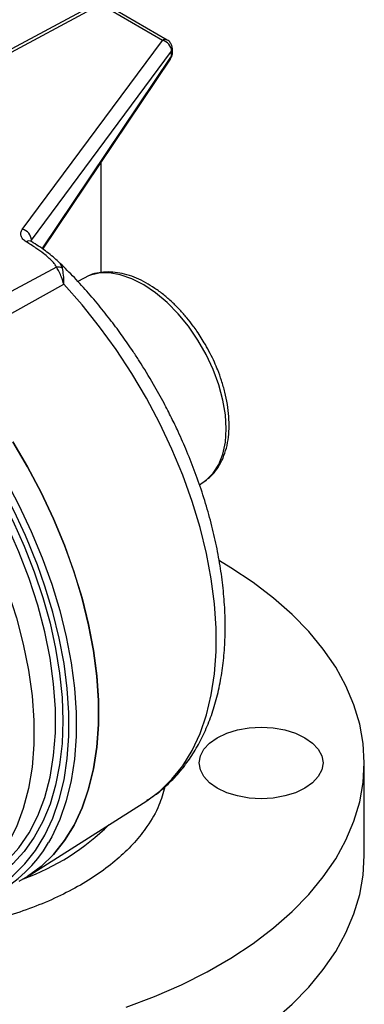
# Model space of a CAD drawing. Header units: inches. Extents: x -2.9 to 20, y -7.5 to 23.5.
# Tile 10 of 11: x 17.9 to 20, y 13 to 18.9. Entities that reach past the tile are written whole.
import ezdxf

# ---------------------------------------------------------------- set-up
doc = ezdxf.new("R2010")
doc.units = ezdxf.units.IN
doc.header["$MEASUREMENT"] = 0

msp = doc.modelspace()

# ---------------------------------------------------------------- linework, layer by layer
at = {"color": 7, "linetype": 'Continuous', "lineweight": 25}
for p, q in [((18.3845, 19.0279), (17.1695, 18.3755)), ((18.4156, 19.0247), (17.1695, 18.3556)), ((18.7911, 18.8079), (18.4156, 19.0247)), ((18.8208, 18.8102), (18.4453, 19.0269)), ((17.9426, 17.6633), (18.7911, 18.8079)), ((17.9989, 17.5978), (18.8474, 18.7424)), ((18.8474, 18.7141), (18.8474, 18.7424)), ((18.852, 18.7334), (18.852, 18.756)), ((18.0637, 17.5459), (18.8429, 18.7057)), ((18.0666, 17.544), (18.8399, 18.6951)), ((18.8399, 18.6951), (18.8402, 18.6955)), ((18.8402, 18.6955), (18.8471, 18.7083)), ((18.8429, 18.7057), (18.8474, 18.7141)), ((18.4215, 17.4016), (18.4215, 18.0722)), ((18.1504, 17.434), (17.3627, 17.0111)), ((18.3474, 17.383), (18.2791, 17.3475)), ((17.4664, 16.9264), (18.1947, 17.3314)), ((19.0154, 16.1165), (19.0388, 16.1314)), ((19.0388, 16.1314), (19.0483, 16.1378)), ((20.014, 13.8693), (20.014, 14.4306)), ((17.9899, 13.753), (18.6962, 14.202))]:
    msp.add_line(p, q, dxfattribs=at)
at = {"color": 7, "linetype": 'Continuous', "lineweight": 25, "flags": 128}
for points in [[(19.0483, 16.1378), (19.0567, 16.1439), (19.0993, 16.1858), (19.1334, 16.239), (19.1583, 16.3023), (19.1734, 16.3745), (19.1785, 16.4541), (19.1734, 16.5396), (19.1583, 16.6293), (19.1334, 16.7212), (19.0993, 16.8137), (19.0567, 16.9049), (19.0063, 16.9929), (18.9493, 17.0759), (18.8867, 17.1524), (18.8197, 17.2207), (18.7499, 17.2795), (18.6784, 17.3277), (18.6069, 17.3642), (18.5366, 17.3884), (18.469, 17.3997), (18.4056, 17.3979), (18.3474, 17.383)], [(18.6962, 14.202), (18.776, 14.2607), (18.8494, 14.3318), (18.9147, 14.414), (18.9715, 14.5068), (19.0194, 14.6096), (19.0581, 14.7217), (19.0873, 14.8424), (19.1069, 14.9709), (19.1168, 15.1064), (19.1168, 15.2481), (19.1069, 15.395), (19.0873, 15.5462), (19.0581, 15.7006), (19.0194, 15.8574), (18.9715, 16.0155), (18.9147, 16.1738), (18.8494, 16.3315), (18.776, 16.4873), (18.6949, 16.6405), (18.6067, 16.7899), (18.512, 16.9346), (18.4113, 17.0736), (18.3053, 17.2062), (18.1947, 17.3314)], [(17.3334, 16.8475), (17.4455, 16.7206), (17.553, 16.5863), (17.6551, 16.4453), (17.7512, 16.2986), (17.8406, 16.1472), (17.9228, 15.9919), (17.9973, 15.8339), (18.0636, 15.6741), (18.1212, 15.5135), (18.1698, 15.3533), (18.2091, 15.1943), (18.2388, 15.0377), (18.2587, 14.8844), (18.2687, 14.7355), (18.2687, 14.5918), (18.2588, 14.4544), (18.239, 14.324), (18.2094, 14.2016), (18.1702, 14.0879), (18.1217, 13.9837), (18.102, 13.9486)], [(17.8849, 16.3763), (17.9746, 16.2244), (18.0571, 16.0687), (18.1318, 15.9102), (18.1982, 15.7499), (18.256, 15.5889), (18.3048, 15.4281), (18.3442, 15.2687), (18.3739, 15.1116), (18.3939, 14.9579), (18.4039, 14.8085), (18.404, 14.6644), (18.394, 14.5266), (18.3742, 14.3958), (18.3445, 14.2731), (18.3052, 14.159), (18.2565, 14.0545), (18.1988, 13.9601), (18.1324, 13.8764), (18.0578, 13.8041), (17.9754, 13.7435), (17.922, 13.7127)], [(17.9763, 13.7443), (18.0574, 13.804), (18.1321, 13.8763), (18.1985, 13.9599), (18.2563, 14.0542), (18.305, 14.1588), (18.3443, 14.2727), (18.374, 14.3955), (18.394, 14.5262), (18.404, 14.664), (18.404, 14.8081), (18.394, 14.9574), (18.374, 15.1111), (18.3443, 15.2682), (18.305, 15.4276), (18.2563, 15.5884), (18.1985, 15.7494), (18.1321, 15.9097), (18.0574, 16.0682), (17.975, 16.2239), (17.8853, 16.3758)], [(17.8096, 16.0499), (17.8862, 15.898), (17.9551, 15.7438), (18.0157, 15.5884), (18.0677, 15.4326), (18.1107, 15.2776), (18.1445, 15.1243), (18.1687, 14.9738), (18.1834, 14.827), (18.1883, 14.685), (18.1834, 14.5486), (18.1688, 14.4187), (18.1445, 14.2962), (18.1108, 14.1819), (18.0678, 14.0765), (18.0158, 13.9807), (17.9552, 13.8952), (17.8864, 13.8205), (17.8098, 13.7571)], [(17.772, 13.7713), (17.8517, 13.8378), (17.9227, 13.9167), (17.9847, 14.0075), (18.037, 14.1095), (18.0793, 14.222), (18.1113, 14.3441), (18.1327, 14.4749), (18.1435, 14.6135), (18.1435, 14.7589), (18.1327, 14.9099), (18.1112, 15.0655), (18.0792, 15.2246), (18.0369, 15.3859), (17.9845, 15.5483), (17.9226, 15.7106), (17.8515, 15.8716), (17.7718, 16.0301)], [(17.6449, 15.9495), (17.7238, 15.7921), (17.794, 15.6322), (17.8553, 15.4711), (17.907, 15.31), (17.9488, 15.1499), (17.9805, 14.9921), (18.0017, 14.8376), (18.0124, 14.6877), (18.0124, 14.5435), (18.0017, 14.4059), (17.9805, 14.2759), (17.9489, 14.1546), (17.9071, 14.0428), (17.8554, 13.9413), (17.7942, 13.8509), (17.7239, 13.7722), (17.6451, 13.7058)], [(17.6315, 13.6083), (17.716, 13.6405), (17.8041, 13.6881), (17.8851, 13.7477), (17.9584, 13.8188), (18.0237, 13.901), (18.0804, 13.9938), (18.1282, 14.0965), (18.1668, 14.2086), (18.196, 14.3293), (18.2156, 14.4578), (18.2253, 14.5933), (18.2253, 14.7349), (18.2154, 14.8817), (18.1958, 15.0328), (18.1665, 15.1872), (18.1278, 15.3439), (18.0799, 15.5019), (18.0345, 15.6302)], [(18.5727, 12.9509), (18.744, 13.0158), (18.9072, 13.0872), (19.0616, 13.1649), (19.2065, 13.2485), (19.3411, 13.3377), (19.4649, 13.4319), (19.5772, 13.5308), (19.6776, 13.6339), (19.7656, 13.7407), (19.8408, 13.8507), (19.9027, 13.9634), (19.9512, 14.0783), (19.986, 14.1948), (20.007, 14.3124), (20.014, 14.4306), (20.007, 14.5488), (19.986, 14.6665), (19.9512, 14.783), (19.9027, 14.8979), (19.8408, 15.0106), (19.7656, 15.1206), (19.6776, 15.2274), (19.5772, 15.3305), (19.4649, 15.4294), (19.3411, 15.5236), (19.2065, 15.6127), (19.1366, 15.6545)], [(19.014, 14.4306), (19.0212, 14.4729), (19.0425, 14.5135), (19.0772, 14.5509), (19.1238, 14.5837), (19.1806, 14.6106), (19.2455, 14.6306), (19.3158, 14.643), (19.389, 14.6471), (19.4621, 14.643), (19.5325, 14.6306), (19.5973, 14.6106), (19.6542, 14.5837), (19.7008, 14.5509), (19.7354, 14.5135), (19.7568, 14.4729), (19.764, 14.4306), (19.7568, 14.3884), (19.7354, 14.3478), (19.7008, 14.3104), (19.6542, 14.2776), (19.5973, 14.2506), (19.5325, 14.2306), (19.4621, 14.2183), (19.389, 14.2141), (19.3158, 14.2183), (19.2455, 14.2306), (19.1806, 14.2506), (19.1238, 14.2776), (19.0772, 14.3104), (19.0425, 14.3478), (19.0212, 14.3884), (19.014, 14.4306)], [(19.4649, 12.8705), (19.5772, 12.9694), (19.6776, 13.0725), (19.7656, 13.1793), (19.8408, 13.2893), (19.9027, 13.402), (19.9512, 13.5169), (19.986, 13.6334), (20.007, 13.7511), (20.014, 13.8693), (20.014, 13.8693)]]:
    msp.add_lwpolyline(points, dxfattribs=at)
at = {"color": 7, "linetype": 'Continuous', "lineweight": 25}
for centre, radius, start, end in [((18.8079, 18.7825), 0.0305, 65.08402, 123.56662), ((18.7753, 18.7374), 0.0723, 4.00636, 77.41083), ((18.8287, 18.7564), 0.0234, 323.37054, 359.15892), ((18.8247, 18.7051), 0.0183, 328.15405, 1.83339), ((18.839, 18.7117), 0.00877, 337.60334, 15.9215), ((17.9268, 17.5927), 0.0723, 4.00636, 77.41083), ((17.9836, 17.5614), 0.0315, 62.14684, 122.17525), ((18.1593, 17.374), 0.0607, 64.2621, 98.48966), ((14.5791, 14.323), 3.6945, 20.72165, 36.72667), ((17.4503, 15.0886), 1.4493, 290.1627, 314.64336), ((17.4208, 14.3384), 0.7848, 263.67892, 330.22555)]:
    msp.add_arc(centre, radius, start, end, dxfattribs=at)
for points, knots in [([(18.8519, 18.756), (18.8519, 18.7568), (18.8524, 18.7636), (18.8492, 18.7774), (18.8394, 18.7951), (18.8288, 18.8069), (18.8212, 18.8097), (18.8206, 18.8099)], [0, 0, 0, 0, 0.03256, 0.316019, 0.629892, 0.970361, 1, 1, 1, 1]), ([(18.8474, 18.7141), (18.8495, 18.7184), (18.8523, 18.7244), (18.8516, 18.7314), (18.8514, 18.7333)], [0, 0, 0, 0, 0.721385, 1, 1, 1, 1]), ([(18.8474, 18.7094), (18.8488, 18.7131), (18.8515, 18.7205), (18.8518, 18.7283), (18.852, 18.7322)], [0, 0, 0, 0, 0.496625, 1, 1, 1, 1]), ([(17.9668, 17.588), (17.9594, 17.5935), (17.9446, 17.6043), (17.9338, 17.6239), (17.9317, 17.6443), (17.939, 17.6569), (17.9426, 17.6633)], [0, 0, 0, 0, 0.249494, 0.49933, 0.749293, 1, 1, 1, 1]), ([(18.1504, 17.434), (18.1469, 17.4401), (18.1395, 17.4531), (18.1223, 17.4727), (18.0999, 17.494), (18.0679, 17.5203), (18.0236, 17.5521), (17.9867, 17.5755), (17.9668, 17.588)], [0, 0, 0, 0, 0.10293, 0.219938, 0.352198, 0.500523, 0.730431, 1, 1, 1, 1]), ([(17.9983, 17.5892), (17.9965, 17.5905), (17.9935, 17.5926), (17.9933, 17.5925), (17.9932, 17.5924)], [0, 0, 0, 0, 0.605521, 1, 1, 1, 1]), ([(18.155, 17.4743), (18.132, 17.4941), (18.086, 17.5338), (18.0275, 17.5708), (17.9983, 17.5892)], [0, 0, 0, 0, 0.500223, 1, 1, 1, 1]), ([(18.1947, 17.3314), (18.1901, 17.3455), (18.1815, 17.3723), (18.1666, 17.4067), (18.1558, 17.4249), (18.1504, 17.434)], [0, 0, 0, 0, 0.35996, 0.679473, 1, 1, 1, 1]), ([(18.1513, 17.4765), (18.1546, 17.4738), (18.1725, 17.4593), (18.1798, 17.4424), (18.1857, 17.4287)], [0, 0, 0, 0, 0.187098, 1, 1, 1, 1]), ([(18.7383, 16.7237), (18.7098, 16.7717), (18.6697, 16.8391), (18.6063, 16.9358), (18.5503, 17.0168), (18.4808, 17.1107), (18.4052, 17.2058), (18.3231, 17.3013), (18.2385, 17.3929), (18.1801, 17.4496), (18.1519, 17.4771)], [0, 0, 0, 0, 0.1709846, 0.2403742, 0.355394, 0.4745658, 0.6021368, 0.7349512, 0.8717504, 1, 1, 1, 1]), ([(18.1947, 17.3314), (18.1945, 17.3506), (18.194, 17.3889), (18.1884, 17.4154), (18.1857, 17.4287)], [0, 0, 0, 0, 0.50126, 1, 1, 1, 1]), ([(19.0515, 16.9657), (19.0349, 16.993), (19.0116, 17.0314), (18.9732, 17.0848), (18.939, 17.1285), (18.8962, 17.1771), (18.8494, 17.2239), (18.7989, 17.2678), (18.7456, 17.3073), (18.6904, 17.3412), (18.6339, 17.3689), (18.5767, 17.3894), (18.5195, 17.4022), (18.4625, 17.4068), (18.4071, 17.4013), (18.3686, 17.3933), (18.3505, 17.3841), (18.3487, 17.3832)], [0, 0, 0, 0, 0.091863, 0.129144, 0.190722, 0.254167, 0.321731, 0.391677, 0.463354, 0.536283, 0.610183, 0.684873, 0.760232, 0.83626, 0.913143, 0.991447, 1, 1, 1, 1]), ([(19.0493, 16.1398), (19.0615, 16.1487), (19.089, 16.1687), (19.1234, 16.2109), (19.1536, 16.2628), (19.1758, 16.322), (19.19, 16.3869), (19.1962, 16.4561), (19.1947, 16.5284), (19.186, 16.6022), (19.1709, 16.6755), (19.1508, 16.7453), (19.1288, 16.8062), (19.1056, 16.8612), (19.0809, 16.9129), (19.0614, 16.9479), (19.0515, 16.9657)], [0, 0, 0, 0, 0.0627988, 0.1417845, 0.221894, 0.3028232, 0.3839428, 0.4646968, 0.5446216, 0.6233158, 0.6999982, 0.7724264, 0.8379058, 0.8871331, 0.942751, 1, 1, 1, 1]), ([(18.6978, 14.2049), (18.7134, 14.2145), (18.7588, 14.2428), (18.8272, 14.3018), (18.9001, 14.3786), (18.9635, 14.4635), (19.0177, 14.5542), (19.0642, 14.6528), (19.1027, 14.7587), (19.1329, 14.8712), (19.1547, 14.9896), (19.168, 15.113), (19.173, 15.2408), (19.1698, 15.3721), (19.1585, 15.5062), (19.1393, 15.6423), (19.1126, 15.7796), (19.0787, 15.9172), (19.0381, 16.0539), (18.9919, 16.1875), (18.9415, 16.3154), (18.8926, 16.4265), (18.8459, 16.5239), (18.797, 16.6196), (18.7596, 16.686), (18.7383, 16.7237)], [0, 0, 0, 0, 0.024789, 0.072299, 0.121149, 0.166258, 0.211922, 0.258117, 0.304758, 0.351724, 0.398883, 0.44612, 0.493343, 0.540465, 0.587436, 0.634215, 0.680748, 0.726949, 0.772655, 0.81752, 0.860645, 0.90118, 0.930025, 0.960311, 1, 1, 1, 1]), ([(18.8064, 14.2867), (18.7959, 14.249), (18.7729, 14.1668), (18.7076, 14.0541), (18.6251, 13.9488), (18.5319, 13.8568), (18.4224, 13.7702), (18.297, 13.69), (18.1581, 13.6176), (18.0079, 13.5543), (17.8486, 13.5006), (17.6664, 13.4525), (17.4612, 13.4152), (17.2886, 13.3938), (17.1911, 13.3911), (17.1695, 13.3905)], [0, 0, 0, 0, 0.081267, 0.177262, 0.252301, 0.327348, 0.403984, 0.480628, 0.557264, 0.633908, 0.708947, 0.783995, 0.879982, 0.973351, 1, 1, 1, 1])]:
    msp.add_open_spline(points, degree=3, knots=knots, dxfattribs=at)

doc.saveas('drawing.dxf')
